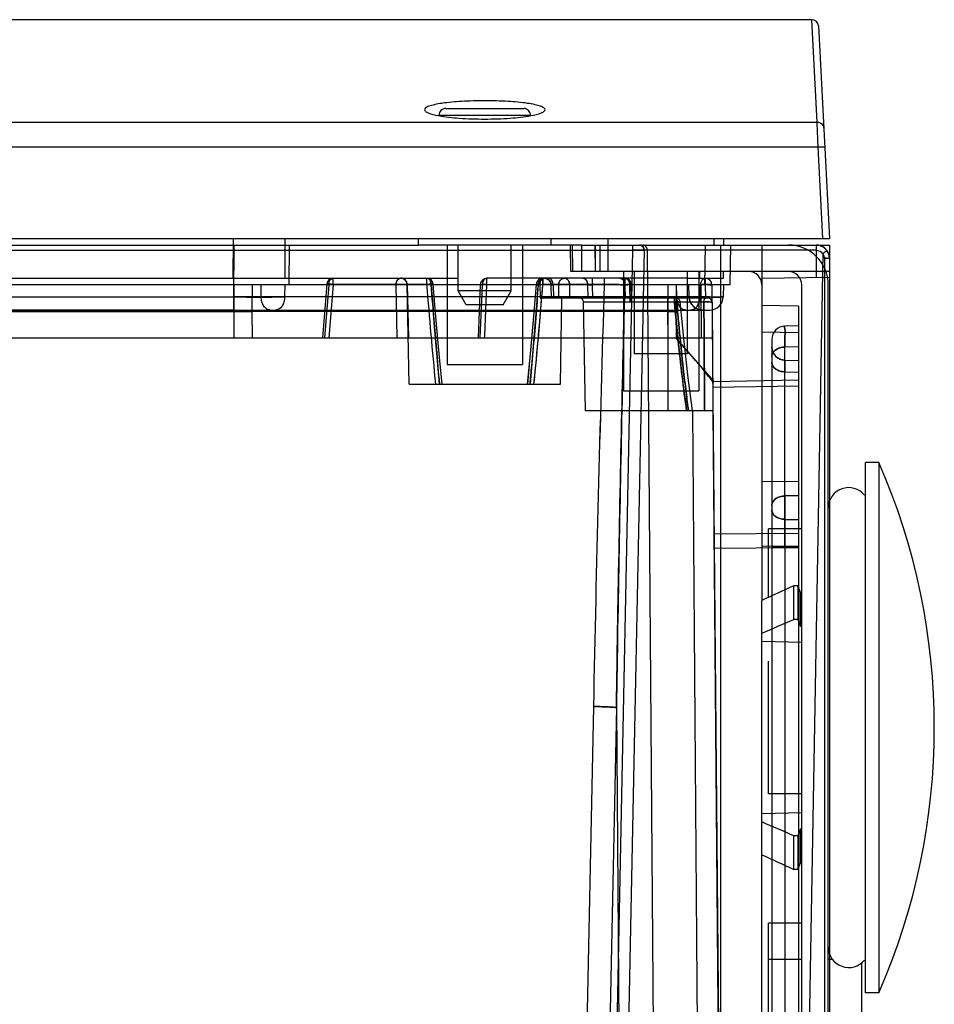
# Model space of a CAD drawing. Header units: millimetres. Extents: x 44 to 341, y 169 to 361.
# Tile 12 of 12: x 267 to 335, y 273 to 348. Entities that reach past the tile are written whole.
import ezdxf

# ---------------------------------------------------------------- set-up
doc = ezdxf.new("R2010")
doc.units = ezdxf.units.MM
doc.header["$LTSCALE"] = 34.457682
doc.layers.get('0').update_dxf_attribs({"linetype": 'CONTINUOUS'})

msp = doc.modelspace()

# ---------------------------------------------------------------- linework, layer by layer
at = {"color": 7, "linetype": 'Continuous'}
for p, q in [((326.23, 347.553), (254.94, 347.553)), ((326.634, 339.83), (326.23, 347.553)), ((326.729, 347.079), (327.569, 331.053)), ((298.119, 340.353), (305.019, 340.353)), ((298.63, 340.853), (304.508, 340.853)), ((57.615, 339.83), (326.634, 339.83)), ((57.664, 337.96), (326.708, 337.96)), ((327.07, 331.053), (326.708, 337.96)), ((52.069, 331.053), (327.569, 331.053)), ((178.491, 330.553), (296.57, 330.553)), ((282.607, 328.053), (282.617, 331.053)), ((282.641, 326.636), (282.668, 330.553)), ((286.516, 328.053), (286.526, 331.053)), ((286.831, 327.553), (286.852, 330.553)), ((296.569, 330.553), (296.565, 331.053)), ((306.568, 330.553), (296.57, 330.553)), ((298.734, 330.553), (298.734, 321.553)), ((299.569, 327.092), (299.569, 330.553)), ((303.569, 327.092), (303.569, 330.553)), ((304.404, 330.553), (304.404, 321.553)), ((308.869, 330.553), (306.568, 330.553)), ((306.569, 330.553), (306.573, 331.053)), ((308.069, 328.553), (308.034, 330.553)), ((308.215, 328.553), (308.181, 330.553)), ((308.869, 330.553), (324.469, 330.553)), ((308.869, 330.553), (308.869, 328.553)), ((309.923, 328.553), (309.908, 330.553)), ((309.923, 328.553), (309.915, 330.553)), ((310.276, 328.553), (310.262, 330.553)), ((310.276, 328.553), (310.269, 330.553)), ((310.869, 328.553), (310.869, 331.053)), ((312.722, 330.553), (312.722, 330.174)), ((318.154, 327.553), (318.206, 330.553)), ((318.869, 330.553), (318.869, 331.053)), ((319.369, 233.053), (319.369, 330.553)), ((319.591, 330.553), (319.595, 331.053)), ((320.069, 327.553), (320.121, 330.553)), ((322.469, 330.553), (322.469, 327.554)), ((324.469, 330.553), (327.569, 330.553)), ((326.569, 330.553), (326.569, 328.125)), ((327.569, 330.553), (327.569, 232.68)), ((73.458, 330.174), (312.722, 330.174)), ((312.722, 330.174), (310.771, 233.527)), ((313.588, 330.157), (311.638, 233.549)), ((326.569, 330.157), (313.588, 330.157)), ((313.829, 330.157), (314.56, 233.549)), ((327.058, 329.914), (325.376, 233.549)), ((327.183, 329.556), (327.183, 233.301)), ((308.869, 328.553), (308.069, 328.553)), ((324.469, 328.553), (308.869, 328.553)), ((312.034, 328.553), (312.034, 319.553)), ((312.869, 322.353), (312.869, 328.553)), ((316.869, 322.353), (316.869, 328.553)), ((317.704, 328.553), (317.704, 319.553)), ((317.778, 328.053), (317.783, 328.553)), ((319.569, 328.053), (319.573, 328.553)), ((322.469, 328.553), (322.469, 303.749)), ((327.569, 328.553), (324.469, 328.553)), ((320.069, 327.553), (53.569, 327.553)), ((174.569, 328.053), (299.569, 328.053)), ((282.653, 326.636), (282.647, 327.553)), ((282.661, 327.553), (282.647, 325.553)), ((284.033, 327.553), (284.019, 325.553)), ((284.711, 326.636), (284.705, 327.553)), ((286.488, 327.553), (286.482, 326.636)), ((289.651, 327.593), (289.323, 323.553)), ((289.806, 327.562), (289.481, 323.553)), ((294.888, 327.562), (289.806, 327.562)), ((290.149, 327.579), (289.823, 323.553)), ((290.149, 327.579), (290.149, 328.053)), ((297.188, 327.579), (290.149, 327.579)), ((294.966, 323.553), (294.888, 327.562)), ((297.533, 327.562), (295.728, 327.562)), ((295.859, 320.053), (295.728, 327.562)), ((295.809, 323.553), (295.731, 327.563)), ((295.731, 327.562), (295.808, 323.553)), ((297.188, 328.053), (297.188, 327.579)), ((301.235, 327.574), (301.061, 323.553)), ((301.218, 323.553), (301.392, 327.562)), ((318.201, 327.562), (301.392, 327.562)), ((301.569, 323.736), (301.722, 327.562)), ((303.569, 328.053), (301.735, 328.053)), ((312.869, 328.053), (303.569, 328.053)), ((305.722, 327.562), (305.737, 326.553)), ((305.95, 327.579), (305.95, 328.053)), ((305.95, 328.053), (305.95, 327.579)), ((310.583, 327.579), (305.95, 327.579)), ((306.37, 328.053), (306.078, 328.053)), ((306.37, 328.053), (306.078, 328.053)), ((306.595, 326.553), (306.578, 327.562)), ((306.724, 327.562), (306.742, 326.553)), ((307.132, 327.562), (307.123, 326.553)), ((307.962, 327.562), (307.954, 326.553)), ((309.326, 327.562), (309.333, 326.553)), ((309.68, 328.053), (309.68, 327.562)), ((309.68, 327.562), (309.687, 326.553)), ((311.744, 328.053), (310.583, 328.053)), ((310.583, 328.053), (310.583, 327.579)), ((312.498, 327.557), (312.13, 327.557)), ((312.132, 327.562), (312.16, 326.553)), ((312.498, 327.557), (312.534, 326.256)), ((312.534, 326.256), (312.498, 327.557)), ((312.661, 326.509), (312.632, 327.567)), ((316.869, 328.053), (312.869, 328.053)), ((315.376, 327.553), (315.341, 325.553)), ((316.004, 327.553), (315.969, 325.553)), ((316.043, 326.636), (316.027, 327.553)), ((316.869, 328.053), (319.569, 328.053)), ((316.985, 326.636), (316.969, 327.553)), ((317.811, 327.553), (317.795, 326.636)), ((317.858, 327.562), (317.893, 323.553)), ((318.201, 328.053), (318.201, 327.562)), ((318.201, 327.562), (318.209, 326.553)), ((318.701, 327.557), (319.569, 228.053)), ((319.569, 327.553), (319.553, 326.636)), ((322.469, 328.053), (327.569, 328.142)), ((325.469, 227.553), (325.469, 327.553)), ((327.469, 230.853), (327.469, 327.553)), ((303.569, 327.092), (299.569, 327.092)), ((300.169, 326.053), (299.569, 327.092)), ((302.969, 326.053), (303.569, 327.092)), ((56.653, 326.636), (282.653, 326.636)), ((282.641, 325.653), (282.641, 326.636)), ((282.653, 326.636), (282.653, 325.653)), ((317.795, 326.636), (284.711, 326.636)), ((318.412, 326.553), (305.737, 326.553)), ((307.279, 320.053), (307.393, 326.553)), ((309.024, 326.258), (318.092, 326.258)), ((309.167, 318.053), (309.024, 326.258)), ((316.049, 326.256), (312.534, 326.256)), ((315.378, 326.258), (315.366, 318.053)), ((318.712, 326.256), (318.671, 326.405)), ((318.715, 326.256), (318.78, 318.053)), ((55.085, 325.653), (318.553, 325.653)), ((57.769, 325.553), (282.647, 325.553)), ((282.653, 325.653), (86.943, 325.653)), ((90.116, 325.653), (282.653, 325.653)), ((282.647, 325.553), (282.661, 323.553)), ((282.647, 325.553), (284.019, 325.553)), ((315.341, 325.553), (284.019, 325.553)), ((284.019, 325.553), (284.033, 323.553)), ((302.969, 326.053), (300.169, 326.053)), ((315.341, 325.553), (315.376, 323.553)), ((315.341, 325.553), (315.969, 325.553)), ((315.969, 325.553), (316.005, 323.508)), ((325.219, 325.953), (322.469, 326.001)), ((325.219, 325.953), (325.219, 235.153)), ((325.219, 323.932), (322.469, 323.98)), ((325.219, 324.453), (324.202, 324.435)), ((55.079, 323.553), (318.736, 323.553)), ((301.562, 323.553), (301.569, 323.737)), ((316.005, 323.512), (318.866, 320.236)), ((323.219, 323.435), (323.219, 238.236)), ((316.869, 322.353), (312.869, 322.353)), ((323.267, 322.565), (323.219, 322.871)), ((325.219, 322.872), (324.202, 322.854)), ((324.202, 309.86), (324.202, 322.854)), ((323.896, 321.924), (323.623, 322.068)), ((324.202, 321.871), (325.219, 321.853)), ((298.734, 321.553), (304.404, 321.553)), ((324.202, 320.992), (325.219, 320.975)), ((317.233, 318.053), (316.906, 320.536)), ((325.219, 320.353), (318.765, 320.24)), ((295.859, 320.053), (307.279, 320.053)), ((312.034, 319.553), (317.704, 319.553)), ((325.219, 319.914), (318.768, 319.801)), ((318.784, 318.053), (309.167, 318.053)), ((317.242, 318.053), (317.914, 228.053)), ((331.295, 314.153), (330.269, 314.153)), ((330.269, 274.153), (330.269, 314.153)), ((331.295, 314.153), (331.295, 274.153)), ((325.219, 312.693), (322.469, 312.713)), ((325.219, 311.633), (324.202, 311.625)), ((323.219, 310.918), (323.219, 307.808)), ((324.202, 309.86), (325.219, 309.853)), ((325.469, 309.153), (322.969, 309.153)), ((322.969, 303.978), (322.969, 309.153)), ((325.219, 308.792), (318.865, 308.746)), ((318.874, 307.686), (325.219, 307.732)), ((325.219, 307.815), (322.469, 307.835)), ((323.219, 307.808), (324.202, 307.808)), ((324.202, 307.739), (323.219, 307.739)), ((325.219, 307.815), (324.202, 307.808)), ((324.202, 307.808), (324.202, 251.299)), ((324.202, 307.739), (325.219, 307.732)), ((325.169, 304.849), (324.869, 304.846)), ((324.869, 302.312), (324.869, 304.846)), ((325.169, 304.849), (325.169, 302.308)), ((325.369, 304.352), (325.169, 304.849)), ((325.469, 304.353), (325.369, 304.352)), ((325.369, 301.805), (325.369, 304.352)), ((322.469, 300.645), (322.469, 303.749)), ((325.169, 302.308), (324.869, 302.312)), ((325.169, 302.308), (325.369, 301.805)), ((325.369, 301.805), (325.469, 301.804)), ((322.469, 287.661), (322.469, 300.645)), ((325.469, 300.564), (322.469, 300.645)), ((322.969, 289.153), (322.969, 299.153)), ((309.765, 295.747), (308.399, 228.053)), ((311.497, 295.66), (310.132, 228.053)), ((311.497, 295.66), (312.008, 228.053)), ((325.469, 289.153), (322.969, 289.153)), ((322.469, 287.661), (325.469, 287.742)), ((322.469, 284.557), (322.469, 287.661)), ((325.169, 285.999), (324.869, 285.994)), ((324.869, 283.46), (324.869, 285.994)), ((325.369, 286.501), (325.169, 285.999)), ((325.169, 285.999), (325.169, 283.457)), ((325.469, 286.502), (325.369, 286.501)), ((325.369, 283.955), (325.369, 286.501)), ((322.469, 233.053), (322.469, 284.557)), ((325.169, 283.457), (325.369, 283.955)), ((325.369, 283.955), (325.469, 283.954)), ((325.169, 283.457), (324.869, 283.46)), ((325.469, 279.403), (322.969, 279.403)), ((322.969, 248.903), (322.969, 279.403)), ((325.469, 276.653), (322.969, 276.653)), ((327.822, 276.653), (327.469, 276.653)), ((329.969, 276.434), (329.969, 248.903)), ((331.295, 274.153), (330.269, 274.153))]:
    msp.add_line(p, q, dxfattribs=at)
for points in [[(327.372, 330.149), (327.151, 330.366), (326.875, 330.505), (326.569, 330.553)], [(327.569, 329.553), (327.518, 329.867), (327.372, 330.149)], [(298.357, 320.053), (298.138, 322.335), (297.914, 324.848), (297.687, 327.593)], [(305.452, 327.593), (305.225, 324.866), (305.001, 322.353), (304.78, 320.053)], [(305.454, 327.594), (305.23, 324.88), (305.006, 322.367), (304.783, 320.053)], [(306.078, 328.053), (306.181, 328.042), (306.311, 327.995), (306.449, 327.888), (306.543, 327.736), (306.578, 327.562)], [(306.078, 328.053), (306.324, 327.988), (306.507, 327.809), (306.578, 327.562)], [(316.306, 326.281), (316.257, 326.419), (316.149, 326.517), (316.007, 326.553)], [(316.305, 326.281), (316.257, 326.419), (316.149, 326.517)], [(316.906, 320.536), (316.599, 323.279), (316.306, 326.281)], [(317.182, 326.057), (317.038, 326.331), (316.985, 326.636)], [(318.671, 326.405), (318.561, 326.513), (318.412, 326.553)], [(317.985, 325.653), (317.679, 325.701), (317.403, 325.84), (317.182, 326.057)], [(298.358, 320.053), (298.137, 322.352), (297.913, 324.865)], [(324.202, 321.871), (323.896, 321.924), (323.623, 322.068), (323.406, 322.289), (323.267, 322.565), (323.219, 322.871)], [(319.569, 228.053), (319.306, 258.053), (319.045, 288.053), (318.784, 318.053)]]:
    msp.add_lwpolyline(points, dxfattribs=at)
for centre, radius, start, end in [((326.23, 347.053), 0.5, 3, 90.01896), ((324.469, 327.553), 3, 0, 90), ((326.569, 329.553), 1, 0, 90.00047), ((321.469, 327.553), 1, 0, 90), ((324.469, 327.553), 1, 0, 90), ((290.149, 327.553), 0.5, 90, 175.36754), ((295.228, 327.553), 0.5, 1, 90), ((295.231, 327.553), 0.5, 1.11121, 90.11468), ((295.231, 327.554), 0.5, 45.47987, 90.11313), ((295.231, 327.553), 0.5, 0.99543, 45.48209), ((297.188, 327.553), 0.5, 4.58257, 90), ((691.726, 358.888), 395.779, 184.53727, 185.63113), ((691.101, 358.848), 395.152, 184.53868, 185.63428), ((301.735, 327.553), 0.5, 89.99829, 177.51805), ((-87.964, 358.849), 395.154, 354.3657, 355.4613), ((305.95, 327.553), 0.5, 90, 175.17137), ((305.95, 327.553), 0.5, 90.065, 175.41844), ((306.078, 327.553), 0.5, 1, 90), ((307.608, 327.553), 0.5, 90.00297, 90.53259), ((3116.413, 239.577), 2807.211, 178.203565, 178.853481), ((3116.098, 239.586), 2806.895, 178.203532, 178.853521), ((312.132, 327.553), 0.5, 1.60551, 90), ((312.038, 327.648), 0.438, 36.45664, 42.71817), ((318.201, 327.553), 0.5, 0.5, 90), ((284.576, 1777.129), 1450.495, 269.923554, 270.07528), ((284.573, 1632.952), 1306.317, 269.915234, 270.083707), ((308.724, 326.253), 0.3, 1, 89.99711), ((317.985, 326.653), 1, 181, 270), ((318.412, 326.253), 0.3, 0.5, 90), ((318.553, 326.653), 1, 270.0003, 359.00018), ((324.219, 323.435), 1, 91.00143, 179.99302), ((324.219, 322.871), 1, 180, 269), ((285.469, 294.153), 50, 336.42182, 23.57818), ((329.019, 310.703), 1.55, 39.75804, 180), ((329.019, 277.603), 1.55, 180, 320.24196)]:
    msp.add_arc(centre, radius, start, end, dxfattribs=at)
for points, knots in [([(301.569, 341.438), (300.985, 341.438), (299.906, 341.409), (298.64, 341.3), (297.821, 341.158), (297.445, 341.062), (297.221, 340.97), (297.096, 340.9), (297.021, 340.817), (297.022, 340.765)], [0, 0, 0, 0, 0.373995, 0.690878, 0.813017, 0.905336, 0.939691, 0.966307, 1, 1, 1, 1]), ([(306.116, 340.765), (306.117, 340.817), (306.042, 340.901), (305.917, 340.97), (305.693, 341.062), (305.317, 341.158), (304.498, 341.3), (303.232, 341.409), (302.153, 341.438), (301.569, 341.438)], [0, 0, 0, 0, 0.033693, 0.060313, 0.09467, 0.186988, 0.309122, 0.625998, 1, 1, 1, 1]), ([(297.022, 340.765), (297.023, 340.719), (297.112, 340.609), (297.468, 340.446), (297.815, 340.366), (298.081, 340.317)], [0, 0, 0, 0, 0.116678, 0.315072, 1, 1, 1, 1]), ([(298.081, 340.317), (298.596, 340.22), (299.759, 340.098), (300.926, 340.059), (301.569, 340.059)], [0, 0, 0, 0, 0.448747, 1, 1, 1, 1]), ([(298.63, 340.853), (298.564, 340.853), (298.431, 340.828), (298.262, 340.718), (298.146, 340.552), (298.119, 340.419), (298.119, 340.353)], [0, 0, 0, 0, 0.250104, 0.500147, 0.750107, 1, 1, 1, 1]), ([(301.569, 340.059), (302.211, 340.059), (303.375, 340.098), (304.536, 340.22), (305.05, 340.315)], [0, 0, 0, 0, 0.550968, 1, 1, 1, 1]), ([(305.019, 340.353), (305.019, 340.419), (304.992, 340.552), (304.876, 340.718), (304.707, 340.828), (304.574, 340.853), (304.508, 340.853)], [0, 0, 0, 0, 0.249898, 0.499853, 0.749891, 1, 1, 1, 1]), ([(305.05, 340.315), (305.318, 340.365), (305.668, 340.445), (306.025, 340.608), (306.115, 340.718), (306.116, 340.765)], [0, 0, 0, 0, 0.685131, 0.883499, 1, 1, 1, 1]), ([(326.634, 339.83), (326.758, 339.83), (327.013, 339.733), (327.127, 339.484), (327.134, 339.362)], [0, 0, 0, 0, 0.502394, 1, 1, 1, 1]), ([(326.708, 337.96), (326.699, 338.18), (326.674, 338.803), (326.652, 339.426), (326.634, 339.83)], [0, 0, 0, 0, 0.35241, 1, 1, 1, 1]), ([(326.708, 337.96), (326.771, 337.963), (326.888, 337.968), (327.028, 337.972), (327.116, 337.97), (327.165, 337.969), (327.188, 337.965), (327.207, 337.964), (327.207, 337.96)], [0, 0, 0, 0, 0.380788, 0.704565, 0.82854, 0.920737, 0.978182, 1, 1, 1, 1]), ([(313.588, 330.157), (313.588, 330.223), (313.558, 330.355), (313.432, 330.511), (313.303, 330.553), (313.242, 330.553)], [0, 0, 0, 0, 0.345702, 0.678451, 1, 1, 1, 1]), ([(313.242, 330.553), (313.3, 330.553), (313.425, 330.514), (313.556, 330.362), (313.588, 330.227), (313.588, 330.157)], [0, 0, 0, 0, 0.305055, 0.63645, 1, 1, 1, 1]), ([(313.829, 330.157), (313.829, 330.225), (313.798, 330.359), (313.67, 330.513), (313.543, 330.553), (313.483, 330.553)], [0, 0, 0, 0, 0.353784, 0.687475, 1, 1, 1, 1]), ([(313.588, 330.157), (313.514, 330.16), (313.338, 330.165), (313.049, 330.171), (312.835, 330.173), (312.722, 330.174)], [0, 0, 0, 0, 0.257964, 0.607182, 1, 1, 1, 1]), ([(312.722, 330.174), (312.835, 330.173), (313.049, 330.171), (313.338, 330.165), (313.514, 330.16), (313.588, 330.157)], [0, 0, 0, 0, 0.392831, 0.742047, 1, 1, 1, 1]), ([(326.569, 330.157), (326.635, 330.155), (326.767, 330.136), (326.932, 330.042), (327.022, 329.959), (327.058, 329.914)], [0, 0, 0, 0, 0.353898, 0.692873, 1, 1, 1, 1]), ([(327.058, 329.914), (327.111, 329.953), (327.219, 330.018), (327.275, 330.103), (327.383, 330.135), (327.372, 330.149)], [0, 0, 0, 0, 0.50218, 0.866264, 1, 1, 1, 1]), ([(327.058, 329.914), (327.111, 329.953), (327.219, 330.018), (327.275, 330.103), (327.383, 330.135), (327.372, 330.149)], [0, 0, 0, 0, 0.502157, 0.866252, 1, 1, 1, 1]), ([(327.183, 329.556), (327.183, 329.602), (327.173, 329.691), (327.131, 329.814), (327.084, 329.884), (327.058, 329.914)], [0, 0, 0, 0, 0.352464, 0.692143, 1, 1, 1, 1]), ([(327.569, 329.553), (327.569, 329.569), (327.468, 329.535), (327.374, 329.568), (327.249, 329.556), (327.183, 329.556)], [0, 0, 0, 0, 0.127047, 0.48488, 1, 1, 1, 1]), ([(327.183, 329.556), (327.207, 329.556), (327.254, 329.556), (327.325, 329.556), (327.383, 329.556), (327.426, 329.556), (327.456, 329.555), (327.482, 329.555), (327.505, 329.555), (327.525, 329.555), (327.539, 329.554), (327.548, 329.554), (327.554, 329.554), (327.558, 329.554), (327.562, 329.554), (327.565, 329.554), (327.567, 329.553), (327.568, 329.553), (327.569, 329.553), (327.569, 329.553)], [0, 0, 0, 0, 0.184357, 0.371161, 0.549919, 0.632653, 0.708964, 0.77751, 0.837573, 0.888584, 0.92998, 0.946918, 0.961379, 0.973431, 0.983142, 0.99058, 0.995816, 0.998922, 1, 1, 1, 1]), ([(289.652, 327.595), (289.649, 327.593), (289.686, 327.574), (289.719, 327.579), (289.775, 327.566), (289.806, 327.562)], [0, 0, 0, 0, 0.080732, 0.420184, 1, 1, 1, 1]), ([(290.149, 327.579), (290.113, 327.582), (290.045, 327.587), (289.952, 327.593), (289.873, 327.597), (289.809, 327.6), (289.759, 327.601), (289.721, 327.601), (289.693, 327.601), (289.674, 327.6), (289.661, 327.598), (289.654, 327.597), (289.65, 327.594), (289.653, 327.59), (289.659, 327.588), (289.67, 327.584), (289.688, 327.58), (289.717, 327.575), (289.757, 327.568), (289.788, 327.564), (289.806, 327.562)], [0, 0, 0, 0, 0.165176, 0.307604, 0.426288, 0.522214, 0.597175, 0.654305, 0.696172, 0.724159, 0.74297, 0.753547, 0.757664, 0.76134, 0.770545, 0.786947, 0.814906, 0.857687, 0.918723, 1, 1, 1, 1]), ([(290.149, 327.579), (290.07, 327.586), (289.93, 327.599), (289.769, 327.594), (289.676, 327.608), (289.652, 327.595)], [0, 0, 0, 0, 0.477323, 0.839274, 1, 1, 1, 1]), ([(289.806, 327.562), (289.81, 327.621), (289.829, 327.737), (289.885, 327.901), (290.001, 328.017), (290.101, 328.053), (290.149, 328.053)], [0, 0, 0, 0, 0.273109, 0.537669, 0.780172, 1, 1, 1, 1]), ([(294.888, 327.562), (294.886, 327.619), (294.898, 327.739), (294.974, 327.893), (295.078, 328.02), (295.182, 328.053), (295.231, 328.053)], [0, 0, 0, 0, 0.26353, 0.53966, 0.775329, 1, 1, 1, 1]), ([(294.888, 327.562), (294.889, 327.605), (294.897, 327.689), (294.931, 327.807), (294.969, 327.878), (294.991, 327.91)], [0, 0, 0, 0, 0.348991, 0.685636, 1, 1, 1, 1]), ([(294.888, 327.562), (294.957, 327.566), (295.11, 327.572), (295.321, 327.574), (295.544, 327.581), (295.621, 327.564), (295.74, 327.574), (295.731, 327.562)], [0, 0, 0, 0, 0.246365, 0.536518, 0.782854, 0.945033, 1, 1, 1, 1]), ([(294.888, 327.562), (294.956, 327.566), (295.103, 327.572), (295.31, 327.574), (295.535, 327.582), (295.615, 327.564), (295.74, 327.575), (295.731, 327.562)], [0, 0, 0, 0, 0.240522, 0.517186, 0.769668, 0.942972, 1, 1, 1, 1]), ([(294.991, 327.91), (295.011, 327.939), (295.057, 327.991), (295.141, 328.042), (295.203, 328.053), (295.231, 328.053)], [0, 0, 0, 0, 0.369691, 0.705243, 1, 1, 1, 1]), ([(295.731, 327.562), (295.73, 327.62), (295.705, 327.743), (295.603, 327.906), (295.436, 328.024), (295.3, 328.053), (295.231, 328.053)], [0, 0, 0, 0, 0.226687, 0.477171, 0.73054, 1, 1, 1, 1]), ([(297.533, 327.562), (297.53, 327.619), (297.511, 327.734), (297.456, 327.899), (297.339, 328.016), (297.237, 328.053), (297.188, 328.053)], [0, 0, 0, 0, 0.263638, 0.531208, 0.778158, 1, 1, 1, 1]), ([(297.533, 327.562), (297.551, 327.564), (297.577, 327.568), (297.609, 327.573), (297.629, 327.576), (297.647, 327.579), (297.662, 327.583), (297.672, 327.585), (297.678, 327.587), (297.681, 327.589), (297.684, 327.59), (297.685, 327.591), (297.686, 327.592), (297.687, 327.593), (297.686, 327.594), (297.683, 327.596), (297.679, 327.597), (297.671, 327.598), (297.662, 327.599), (297.651, 327.6), (297.638, 327.6), (297.623, 327.601), (297.605, 327.601), (297.585, 327.601), (297.553, 327.6), (297.506, 327.599), (297.414, 327.595), (297.307, 327.588), (297.222, 327.582), (297.188, 327.579)], [0, 0, 0, 0, 0.082117, 0.117456, 0.148479, 0.17654, 0.199267, 0.216706, 0.223465, 0.228937, 0.233158, 0.236223, 0.238317, 0.239883, 0.241687, 0.244231, 0.252009, 0.263356, 0.277832, 0.294998, 0.314849, 0.337567, 0.363781, 0.394091, 0.42865, 0.510481, 0.608664, 0.846082, 1, 1, 1, 1]), ([(297.394, 327.957), (297.426, 327.924), (297.481, 327.842), (297.515, 327.703), (297.529, 327.608), (297.533, 327.562)], [0, 0, 0, 0, 0.326069, 0.674067, 1, 1, 1, 1]), ([(297.533, 327.562), (297.542, 327.442), (297.664, 325.82), (297.863, 323.316), (298.074, 320.935), (298.155, 320.053)], [0, 0, 0, 0, 0.048002, 0.64752, 1, 1, 1, 1]), ([(298.154, 320.053), (298.012, 321.595), (297.799, 324.098), (297.605, 326.601), (297.534, 327.562)], [0, 0, 0, 0, 0.616549, 1, 1, 1, 1]), ([(301.39, 327.562), (301.346, 327.564), (301.3, 327.554), (301.211, 327.59), (301.321, 327.575), (301.357, 327.575)], [0, 0, 0, 0, 0.519324, 0.56742, 1, 1, 1, 1]), ([(301.391, 327.562), (301.349, 327.564), (301.308, 327.562), (301.209, 327.58), (301.394, 327.572), (301.494, 327.572), (301.647, 327.565), (301.722, 327.562)], [0, 0, 0, 0, 0.200195, 0.240016, 0.371368, 0.644565, 1, 1, 1, 1]), ([(301.722, 327.562), (301.676, 327.564), (301.59, 327.567), (301.468, 327.572), (301.392, 327.574), (301.357, 327.575)], [0, 0, 0, 0, 0.373271, 0.71529, 1, 1, 1, 1]), ([(301.735, 328.053), (301.673, 328.053), (301.537, 327.992), (301.421, 327.799), (301.393, 327.643), (301.392, 327.562)], [0, 0, 0, 0, 0.284823, 0.626724, 1, 1, 1, 1]), ([(301.494, 327.91), (301.472, 327.877), (301.434, 327.804), (301.4, 327.686), (301.392, 327.603), (301.392, 327.562)], [0, 0, 0, 0, 0.32271, 0.66751, 1, 1, 1, 1]), ([(301.735, 328.053), (301.705, 328.053), (301.643, 328.041), (301.559, 327.989), (301.514, 327.938), (301.494, 327.91)], [0, 0, 0, 0, 0.308757, 0.637951, 1, 1, 1, 1]), ([(301.722, 327.562), (301.726, 327.618), (301.73, 327.726), (301.726, 327.888), (301.711, 327.967), (301.75, 328.053), (301.735, 328.053)], [0, 0, 0, 0, 0.343325, 0.676258, 0.91001, 1, 1, 1, 1]), ([(301.722, 327.562), (301.727, 327.608), (301.733, 327.705), (301.721, 327.838), (301.719, 327.927), (301.726, 327.965)], [0, 0, 0, 0, 0.348057, 0.714831, 1, 1, 1, 1]), ([(301.726, 327.965), (301.728, 327.981), (301.733, 328.01), (301.733, 328.032), (301.738, 328.053), (301.735, 328.053)], [0, 0, 0, 0, 0.554703, 0.888125, 1, 1, 1, 1]), ([(304.983, 320.053), (305.026, 320.517), (305.215, 322.611), (305.419, 325.115), (305.574, 327.155), (305.605, 327.562)], [0, 0, 0, 0, 0.185357, 0.837435, 1, 1, 1, 1]), ([(305.605, 327.562), (305.543, 326.718), (305.415, 325.04), (305.208, 322.537), (305.061, 320.878), (304.985, 320.053)], [0, 0, 0, 0, 0.336908, 0.670234, 1, 1, 1, 1]), ([(305.281, 320.053), (305.365, 320.893), (305.528, 322.568), (305.75, 325.077), (305.886, 326.746), (305.952, 327.579)], [0, 0, 0, 0, 0.33505, 0.668356, 1, 1, 1, 1]), ([(305.605, 327.562), (305.588, 327.562), (305.558, 327.561), (305.52, 327.579), (305.49, 327.561), (305.469, 327.581), (305.465, 327.595), (305.456, 327.615), (305.453, 327.601), (305.451, 327.586), (305.455, 327.597), (305.461, 327.602), (305.473, 327.601), (305.488, 327.597), (305.511, 327.596), (305.541, 327.6), (305.58, 327.6), (305.63, 327.597), (305.692, 327.596), (305.767, 327.592), (305.854, 327.587), (305.917, 327.582), (305.95, 327.579)], [0, 0, 0, 0, 0.074624, 0.1292, 0.168862, 0.200114, 0.232549, 0.247684, 0.263853, 0.278175, 0.287591, 0.298815, 0.313347, 0.335252, 0.366443, 0.409271, 0.46494, 0.535647, 0.623625, 0.730418, 0.856729, 1, 1, 1, 1]), ([(305.605, 327.562), (305.587, 327.564), (305.561, 327.568), (305.529, 327.573), (305.509, 327.576), (305.491, 327.579), (305.476, 327.583), (305.466, 327.585), (305.46, 327.587), (305.457, 327.589), (305.454, 327.59), (305.453, 327.591), (305.452, 327.592), (305.452, 327.593), (305.452, 327.594), (305.455, 327.596), (305.459, 327.597), (305.467, 327.598), (305.476, 327.599), (305.487, 327.6), (305.5, 327.6), (305.516, 327.601), (305.533, 327.601), (305.553, 327.601), (305.585, 327.6), (305.632, 327.599), (305.724, 327.595), (305.831, 327.588), (305.916, 327.582), (305.95, 327.579)], [0, 0, 0, 0, 0.082122, 0.117464, 0.148488, 0.176546, 0.199272, 0.216709, 0.223468, 0.228939, 0.233159, 0.236224, 0.238318, 0.239883, 0.241687, 0.244232, 0.25201, 0.263358, 0.277834, 0.295, 0.314851, 0.33757, 0.363784, 0.394096, 0.428656, 0.51049, 0.608676, 0.8461, 1, 1, 1, 1]), ([(305.605, 327.562), (305.609, 327.622), (305.627, 327.738), (305.685, 327.902), (305.801, 328.017), (305.902, 328.053), (305.95, 328.053)], [0, 0, 0, 0, 0.275146, 0.537991, 0.778828, 1, 1, 1, 1]), ([(305.605, 327.562), (305.608, 327.619), (305.627, 327.734), (305.682, 327.899), (305.799, 328.016), (305.901, 328.053), (305.95, 328.053)], [0, 0, 0, 0, 0.26352, 0.531131, 0.778128, 1, 1, 1, 1]), ([(305.722, 327.562), (305.719, 327.608), (305.726, 327.71), (305.785, 327.847), (305.844, 327.929), (305.877, 327.964)], [0, 0, 0, 0, 0.317477, 0.678052, 1, 1, 1, 1]), ([(305.722, 327.562), (305.79, 327.566), (305.94, 327.573), (306.155, 327.573), (306.371, 327.585), (306.474, 327.558), (306.577, 327.58), (306.578, 327.562)], [0, 0, 0, 0, 0.237545, 0.523226, 0.771243, 0.937677, 1, 1, 1, 1]), ([(305.829, 327.91), (305.805, 327.878), (305.766, 327.804), (305.731, 327.686), (305.723, 327.603), (305.723, 327.562)], [0, 0, 0, 0, 0.324251, 0.668853, 1, 1, 1, 1]), ([(306.078, 328.053), (306.047, 328.053), (305.983, 328.041), (305.896, 327.99), (305.849, 327.939), (305.829, 327.91)], [0, 0, 0, 0, 0.311597, 0.641185, 1, 1, 1, 1]), ([(305.877, 327.964), (305.895, 327.983), (305.934, 328.016), (306.004, 328.047), (306.053, 328.053), (306.078, 328.053)], [0, 0, 0, 0, 0.346745, 0.672544, 1, 1, 1, 1]), ([(306.724, 327.562), (306.724, 327.594), (306.718, 327.659), (306.7, 327.739), (306.679, 327.799), (306.661, 327.839), (306.644, 327.871), (306.63, 327.894), (306.618, 327.91), (306.607, 327.925), (306.591, 327.945), (306.568, 327.968), (306.539, 327.994), (306.497, 328.022), (306.441, 328.047), (306.393, 328.053), (306.371, 328.053)], [0, 0, 0, 0, 0.14442, 0.294361, 0.364894, 0.431831, 0.494912, 0.524972, 0.554036, 0.582852, 0.611774, 0.669756, 0.727696, 0.785358, 0.899195, 1, 1, 1, 1]), ([(306.724, 327.562), (306.724, 327.594), (306.718, 327.659), (306.7, 327.739), (306.679, 327.799), (306.661, 327.839), (306.644, 327.871), (306.63, 327.894), (306.618, 327.91), (306.607, 327.925), (306.591, 327.945), (306.568, 327.968), (306.539, 327.994), (306.497, 328.022), (306.441, 328.047), (306.393, 328.053), (306.371, 328.053)], [0, 0, 0, 0, 0.144421, 0.294363, 0.364897, 0.431833, 0.494915, 0.524975, 0.55404, 0.582855, 0.611777, 0.66976, 0.7277, 0.785362, 0.8992, 1, 1, 1, 1]), ([(306.578, 327.562), (306.578, 327.562), (306.578, 327.562), (306.579, 327.562), (306.58, 327.562), (306.583, 327.562), (306.588, 327.562), (306.596, 327.562), (306.605, 327.563), (306.622, 327.563), (306.647, 327.562), (306.675, 327.562), (306.701, 327.562), (306.716, 327.562), (306.724, 327.562)], [0, 0, 0, 0, 0.002134, 0.008127, 0.01807, 0.031973, 0.069006, 0.11995, 0.184566, 0.262614, 0.455377, 0.696222, 0.842225, 1, 1, 1, 1]), ([(306.724, 327.562), (306.716, 327.562), (306.701, 327.562), (306.674, 327.562), (306.65, 327.562), (306.629, 327.563), (306.616, 327.563), (306.605, 327.563), (306.595, 327.562), (306.588, 327.562), (306.583, 327.562), (306.58, 327.562), (306.579, 327.562), (306.578, 327.562), (306.578, 327.562), (306.578, 327.562)], [0, 0, 0, 0, 0.15919, 0.306375, 0.549143, 0.652302, 0.742699, 0.819153, 0.882443, 0.932341, 0.96862, 0.982266, 0.992023, 0.997904, 1, 1, 1, 1]), ([(307.608, 328.053), (307.528, 328.053), (307.363, 328.007), (307.181, 327.822), (307.134, 327.65), (307.132, 327.562)], [0, 0, 0, 0, 0.32349, 0.646927, 1, 1, 1, 1]), ([(307.132, 327.562), (307.133, 327.605), (307.145, 327.691), (307.194, 327.81), (307.245, 327.879), (307.274, 327.91)], [0, 0, 0, 0, 0.335805, 0.669635, 1, 1, 1, 1]), ([(307.962, 327.562), (307.893, 327.565), (307.742, 327.568), (307.514, 327.571), (307.307, 327.569), (307.181, 327.566), (307.132, 327.562)], [0, 0, 0, 0, 0.250399, 0.544206, 0.823236, 1, 1, 1, 1]), ([(307.274, 327.91), (307.304, 327.94), (307.372, 327.994), (307.487, 328.042), (307.569, 328.053), (307.608, 328.053)], [0, 0, 0, 0, 0.343926, 0.684064, 1, 1, 1, 1]), ([(307.856, 327.91), (307.835, 327.939), (307.787, 327.991), (307.7, 328.042), (307.638, 328.053), (307.608, 328.053)], [0, 0, 0, 0, 0.367438, 0.703386, 1, 1, 1, 1]), ([(307.608, 328.053), (307.67, 328.053), (307.804, 327.997), (307.93, 327.808), (307.961, 327.649), (307.962, 327.562)], [0, 0, 0, 0, 0.280406, 0.605265, 1, 1, 1, 1]), ([(307.962, 327.562), (307.961, 327.605), (307.953, 327.689), (307.917, 327.807), (307.879, 327.878), (307.856, 327.91)], [0, 0, 0, 0, 0.348286, 0.684674, 1, 1, 1, 1]), ([(309.326, 327.562), (309.326, 327.594), (309.321, 327.659), (309.303, 327.739), (309.281, 327.799), (309.263, 327.839), (309.246, 327.871), (309.232, 327.894), (309.221, 327.91), (309.209, 327.925), (309.193, 327.945), (309.171, 327.968), (309.141, 327.994), (309.099, 328.022), (309.043, 328.047), (308.995, 328.053), (308.973, 328.053)], [0, 0, 0, 0, 0.144421, 0.294363, 0.364897, 0.431833, 0.494915, 0.524975, 0.554039, 0.582855, 0.611777, 0.66976, 0.7277, 0.785362, 0.8992, 1, 1, 1, 1]), ([(308.973, 328.053), (308.995, 328.053), (309.044, 328.046), (309.1, 328.022), (309.142, 327.993), (309.171, 327.968), (309.197, 327.94), (309.221, 327.91), (309.243, 327.877), (309.262, 327.841), (309.28, 327.801), (309.301, 327.743), (309.32, 327.663), (309.326, 327.596), (309.326, 327.562)], [0, 0, 0, 0, 0.102931, 0.216088, 0.273399, 0.33098, 0.3886, 0.445962, 0.503821, 0.565489, 0.630863, 0.699708, 0.846054, 1, 1, 1, 1]), ([(309.326, 327.562), (309.326, 327.594), (309.321, 327.659), (309.303, 327.739), (309.281, 327.799), (309.263, 327.839), (309.246, 327.871), (309.232, 327.894), (309.221, 327.91), (309.209, 327.925), (309.193, 327.945), (309.171, 327.968), (309.141, 327.994), (309.099, 328.022), (309.043, 328.047), (308.995, 328.053), (308.973, 328.053)], [0, 0, 0, 0, 0.14442, 0.294361, 0.364894, 0.431831, 0.494912, 0.524972, 0.554036, 0.582852, 0.611774, 0.669756, 0.727696, 0.785358, 0.899195, 1, 1, 1, 1]), ([(309.326, 327.562), (309.343, 327.562), (309.398, 327.562), (309.493, 327.563), (309.594, 327.562), (309.657, 327.562), (309.68, 327.562)], [0, 0, 0, 0, 0.14553, 0.46144, 0.809105, 1, 1, 1, 1]), ([(309.326, 327.562), (309.347, 327.562), (309.405, 327.562), (309.504, 327.563), (309.601, 327.562), (309.661, 327.562), (309.68, 327.562)], [0, 0, 0, 0, 0.176855, 0.493176, 0.842217, 1, 1, 1, 1]), ([(310.583, 327.579), (310.777, 327.578), (311.147, 327.574), (311.663, 327.567), (311.985, 327.561), (312.13, 327.557)], [0, 0, 0, 0, 0.375268, 0.718446, 1, 1, 1, 1]), ([(312.13, 327.557), (311.985, 327.561), (311.663, 327.567), (311.147, 327.574), (310.777, 327.578), (310.583, 327.579)], [0, 0, 0, 0, 0.281564, 0.624737, 1, 1, 1, 1]), ([(311.497, 295.66), (311.537, 298.318), (311.71, 308.952), (311.931, 319.584), (312.13, 327.557)], [0, 0, 0, 0, 0.250007, 1, 1, 1, 1]), ([(312.13, 327.557), (312.064, 324.9), (311.813, 314.268), (311.618, 303.635), (311.497, 295.66)], [0, 0, 0, 0, 0.249993, 1, 1, 1, 1]), ([(312.13, 327.557), (312.13, 327.645), (312.096, 327.81), (311.953, 328.002), (311.807, 328.053), (311.741, 328.053)], [0, 0, 0, 0, 0.37882, 0.710413, 1, 1, 1, 1]), ([(311.744, 328.053), (311.813, 328.053), (311.96, 327.997), (312.098, 327.802), (312.13, 327.641), (312.13, 327.557)], [0, 0, 0, 0, 0.300468, 0.636289, 1, 1, 1, 1]), ([(312.132, 327.562), (312.128, 327.62), (312.125, 327.73), (312.132, 327.892), (312.144, 327.97), (312.118, 328.053), (312.132, 328.053)], [0, 0, 0, 0, 0.357431, 0.68747, 0.912899, 1, 1, 1, 1]), ([(312.133, 327.971), (312.135, 327.934), (312.136, 327.846), (312.122, 327.71), (312.127, 327.611), (312.132, 327.562)], [0, 0, 0, 0, 0.276689, 0.639726, 1, 1, 1, 1]), ([(312.132, 328.053), (312.129, 328.053), (312.129, 328.034), (312.129, 328.013), (312.131, 327.986), (312.133, 327.971)], [0, 0, 0, 0, 0.116554, 0.447032, 1, 1, 1, 1]), ([(312.132, 328.053), (312.163, 328.053), (312.229, 328.041), (312.319, 327.99), (312.368, 327.938), (312.39, 327.908)], [0, 0, 0, 0, 0.306265, 0.639419, 1, 1, 1, 1]), ([(312.132, 328.053), (312.158, 328.053), (312.214, 328.045), (312.293, 328.007), (312.339, 327.968), (312.359, 327.945)], [0, 0, 0, 0, 0.309326, 0.643579, 1, 1, 1, 1]), ([(312.132, 327.562), (312.156, 327.562), (312.201, 327.56), (312.267, 327.571), (312.324, 327.542), (312.373, 327.568), (312.407, 327.593), (312.454, 327.602), (312.472, 327.569), (312.472, 327.553)], [0, 0, 0, 0, 0.191953, 0.365354, 0.523028, 0.661198, 0.778044, 0.873804, 1, 1, 1, 1]), ([(312.472, 327.553), (312.458, 327.553), (312.434, 327.573), (312.386, 327.567), (312.334, 327.567), (312.273, 327.565), (312.205, 327.564), (312.157, 327.562), (312.132, 327.562)], [0, 0, 0, 0, 0.116778, 0.246749, 0.40045, 0.578114, 0.778885, 1, 1, 1, 1]), ([(312.39, 327.908), (312.413, 327.877), (312.453, 327.805), (312.49, 327.686), (312.498, 327.601), (312.498, 327.557)], [0, 0, 0, 0, 0.316857, 0.653007, 1, 1, 1, 1]), ([(312.39, 327.908), (312.413, 327.877), (312.453, 327.805), (312.49, 327.686), (312.498, 327.601), (312.498, 327.557)], [0, 0, 0, 0, 0.316857, 0.653007, 1, 1, 1, 1]), ([(312.498, 327.557), (312.522, 327.559), (312.564, 327.557), (312.597, 327.569), (312.63, 327.56), (312.629, 327.573), (312.609, 327.566), (312.589, 327.568), (312.554, 327.562), (312.517, 327.593), (312.483, 327.568), (312.472, 327.553)], [0, 0, 0, 0, 0.234694, 0.37536, 0.437459, 0.442532, 0.490719, 0.572767, 0.678459, 0.813848, 1, 1, 1, 1]), ([(312.472, 327.553), (312.501, 327.553), (312.55, 327.577), (312.594, 327.569), (312.646, 327.567), (312.556, 327.56), (312.532, 327.559), (312.498, 327.557)], [0, 0, 0, 0, 0.2988, 0.479357, 0.548126, 0.660459, 1, 1, 1, 1]), ([(317.858, 327.562), (317.858, 327.603), (317.866, 327.686), (317.9, 327.804), (317.938, 327.877), (317.96, 327.91)], [0, 0, 0, 0, 0.333925, 0.678661, 1, 1, 1, 1]), ([(318.701, 327.557), (318.701, 327.575), (318.593, 327.549), (318.49, 327.579), (318.277, 327.567), (318.069, 327.569), (317.924, 327.564), (317.858, 327.562)], [0, 0, 0, 0, 0.063592, 0.239361, 0.490311, 0.763174, 1, 1, 1, 1]), ([(318.559, 327.567), (318.516, 327.569), (318.417, 327.57), (318.25, 327.57), (318.06, 327.568), (317.925, 327.564), (317.858, 327.562)], [0, 0, 0, 0, 0.185006, 0.422894, 0.713429, 1, 1, 1, 1]), ([(317.96, 327.91), (317.98, 327.938), (318.025, 327.989), (318.109, 328.041), (318.171, 328.053), (318.201, 328.053)], [0, 0, 0, 0, 0.36256, 0.69171, 1, 1, 1, 1]), ([(318.201, 327.562), (318.284, 327.563), (318.444, 327.577), (318.566, 327.537), (318.7, 327.58), (318.701, 327.557)], [0, 0, 0, 0, 0.499757, 0.865767, 1, 1, 1, 1]), ([(318.701, 327.557), (318.701, 327.559), (318.691, 327.56), (318.68, 327.562), (318.659, 327.563), (318.636, 327.565), (318.611, 327.566), (318.585, 327.567), (318.568, 327.567), (318.559, 327.567)], [0, 0, 0, 0, 0.041166, 0.142907, 0.289475, 0.459647, 0.63218, 0.825747, 1, 1, 1, 1]), ([(284.711, 326.636), (284.394, 326.635), (283.708, 326.634), (283.022, 326.635), (282.653, 326.636)], [0, 0, 0, 0, 0.462024, 1, 1, 1, 1]), ([(282.653, 326.636), (283.022, 326.635), (283.708, 326.634), (284.394, 326.635), (284.711, 326.636)], [0, 0, 0, 0, 0.53799, 1, 1, 1, 1]), ([(285.397, 325.653), (285.355, 325.653), (285.268, 325.665), (285.163, 325.709), (285.083, 325.762), (285.001, 325.831), (284.909, 325.94), (284.821, 326.097), (284.758, 326.271), (284.721, 326.453), (284.712, 326.575), (284.711, 326.636)], [0, 0, 0, 0, 0.094849, 0.198695, 0.25497, 0.314283, 0.441495, 0.578403, 0.720682, 0.862814, 1, 1, 1, 1]), ([(286.482, 326.636), (286.48, 326.51), (286.447, 326.269), (286.307, 325.95), (286.087, 325.717), (285.889, 325.653), (285.796, 325.653)], [0, 0, 0, 0, 0.287064, 0.549998, 0.787364, 1, 1, 1, 1]), ([(312.534, 326.256), (312.571, 326.301), (312.618, 326.382), (312.682, 326.486), (312.643, 326.553), (312.625, 326.553)], [0, 0, 0, 0, 0.508217, 0.83637, 1, 1, 1, 1]), ([(315.405, 326.553), (315.391, 326.553), (315.394, 326.477), (315.377, 326.401), (315.379, 326.308), (315.378, 326.258)], [0, 0, 0, 0, 0.139246, 0.502796, 1, 1, 1, 1]), ([(315.872, 326.258), (315.872, 326.308), (315.871, 326.401), (315.888, 326.477), (315.885, 326.553), (315.898, 326.553)], [0, 0, 0, 0, 0.497204, 0.860754, 1, 1, 1, 1]), ([(315.872, 326.258), (315.872, 326.276), (315.873, 326.313), (315.874, 326.367), (315.876, 326.418), (315.88, 326.464), (315.883, 326.498), (315.886, 326.519), (315.889, 326.532), (315.891, 326.541), (315.893, 326.547), (315.895, 326.552), (315.898, 326.553), (315.898, 326.553)], [0, 0, 0, 0, 0.181345, 0.365742, 0.542739, 0.700637, 0.828736, 0.879788, 0.921476, 0.953511, 0.976433, 0.991232, 1, 1, 1, 1]), ([(316.049, 326.256), (316.11, 326.261), (316.161, 326.264), (316.341, 326.282), (316.193, 326.28), (316.082, 326.271), (315.944, 326.264), (315.872, 326.258)], [0, 0, 0, 0, 0.264881, 0.373081, 0.453164, 0.686859, 1, 1, 1, 1]), ([(315.872, 326.258), (315.948, 326.264), (316.088, 326.271), (316.201, 326.282), (316.339, 326.281), (316.157, 326.264), (316.108, 326.261), (316.049, 326.256)], [0, 0, 0, 0, 0.328142, 0.560925, 0.62778, 0.742298, 1, 1, 1, 1]), ([(316.795, 318.053), (316.673, 318.92), (316.442, 320.688), (316.143, 323.425), (315.96, 325.293), (315.872, 326.258)], [0, 0, 0, 0, 0.318204, 0.647704, 1, 1, 1, 1]), ([(315.872, 326.258), (315.967, 325.225), (316.156, 323.283), (316.46, 320.547), (316.681, 318.846), (316.795, 318.053)], [0, 0, 0, 0, 0.376947, 0.708968, 1, 1, 1, 1]), ([(316.049, 326.256), (316.049, 326.274), (316.048, 326.311), (316.042, 326.365), (316.032, 326.417), (316.019, 326.464), (316.003, 326.503), (315.984, 326.531), (315.964, 326.549), (315.949, 326.553), (315.943, 326.553)], [0, 0, 0, 0, 0.162577, 0.329044, 0.490974, 0.638871, 0.764568, 0.864795, 0.940414, 1, 1, 1, 1]), ([(316.049, 326.256), (316.049, 326.306), (316.039, 326.395), (316.013, 326.499), (315.965, 326.553), (315.943, 326.553)], [0, 0, 0, 0, 0.451549, 0.800133, 1, 1, 1, 1]), ([(316.043, 326.636), (316.044, 326.575), (316.053, 326.453), (316.09, 326.271), (316.154, 326.097), (316.241, 325.94), (316.334, 325.831), (316.415, 325.762), (316.496, 325.709), (316.6, 325.665), (316.688, 325.653), (316.729, 325.653)], [0, 0, 0, 0, 0.137186, 0.279318, 0.421597, 0.558504, 0.685717, 0.74503, 0.801305, 0.905151, 1, 1, 1, 1]), ([(316.729, 325.653), (316.688, 325.653), (316.6, 325.665), (316.496, 325.709), (316.415, 325.762), (316.334, 325.831), (316.241, 325.94), (316.154, 326.097), (316.09, 326.271), (316.053, 326.453), (316.044, 326.575), (316.043, 326.636)], [0, 0, 0, 0, 0.094849, 0.198695, 0.25497, 0.314283, 0.441496, 0.578403, 0.720682, 0.862814, 1, 1, 1, 1]), ([(316.985, 326.636), (316.985, 326.636), (316.985, 326.636), (316.984, 326.635), (316.983, 326.635), (316.981, 326.635), (316.979, 326.635), (316.975, 326.635), (316.969, 326.635), (316.96, 326.635), (316.949, 326.635), (316.937, 326.635), (316.922, 326.634), (316.906, 326.634), (316.88, 326.634), (316.844, 326.634), (316.794, 326.634), (316.737, 326.634), (316.673, 326.634), (316.602, 326.634), (316.524, 326.634), (316.408, 326.635), (316.247, 326.635), (316.114, 326.635), (316.043, 326.636)], [0, 0, 0, 0, 0.000278, 0.001066, 0.002372, 0.004196, 0.006538, 0.009396, 0.016656, 0.025967, 0.037318, 0.050698, 0.066096, 0.083503, 0.102907, 0.147663, 0.200279, 0.26067, 0.328724, 0.404224, 0.486927, 0.57659, 0.77583, 1, 1, 1, 1]), ([(316.043, 326.636), (316.114, 326.635), (316.247, 326.635), (316.408, 326.635), (316.524, 326.634), (316.602, 326.634), (316.673, 326.634), (316.737, 326.634), (316.794, 326.634), (316.844, 326.634), (316.88, 326.634), (316.906, 326.634), (316.922, 326.634), (316.937, 326.635), (316.949, 326.635), (316.96, 326.635), (316.969, 326.635), (316.975, 326.635), (316.979, 326.635), (316.981, 326.635), (316.983, 326.635), (316.984, 326.635), (316.985, 326.636), (316.985, 326.636), (316.985, 326.636)], [0, 0, 0, 0, 0.22418, 0.423424, 0.513089, 0.595792, 0.671291, 0.739343, 0.799732, 0.852347, 0.897101, 0.916503, 0.933909, 0.949306, 0.962685, 0.974035, 0.983345, 0.990605, 0.993463, 0.995804, 0.997628, 0.998934, 0.999722, 1, 1, 1, 1]), ([(316.049, 326.256), (316.078, 325.932), (316.144, 325.195), (316.25, 324.066), (316.365, 322.898), (316.479, 321.812), (316.588, 320.822), (316.693, 319.925), (316.793, 319.113), (316.874, 318.499), (316.921, 318.154), (316.935, 318.053)], [0, 0, 0, 0, 0.118204, 0.269054, 0.412213, 0.545126, 0.665738, 0.774636, 0.873281, 0.963137, 1, 1, 1, 1]), ([(316.935, 318.053), (316.921, 318.154), (316.874, 318.499), (316.793, 319.114), (316.693, 319.925), (316.588, 320.822), (316.479, 321.813), (316.365, 322.898), (316.25, 324.066), (316.144, 325.195), (316.078, 325.932), (316.049, 326.256)], [0, 0, 0, 0, 0.036877, 0.126736, 0.225385, 0.334288, 0.454904, 0.58782, 0.73098, 0.88183, 1, 1, 1, 1]), ([(317.795, 326.636), (317.793, 326.51), (317.76, 326.269), (317.62, 325.95), (317.401, 325.717), (317.202, 325.653), (317.109, 325.653)], [0, 0, 0, 0, 0.287064, 0.549998, 0.787364, 1, 1, 1, 1]), ([(317.109, 325.653), (317.198, 325.653), (317.388, 325.711), (317.609, 325.934), (317.757, 326.255), (317.793, 326.505), (317.795, 326.636)], [0, 0, 0, 0, 0.20318, 0.430574, 0.700514, 1, 1, 1, 1]), ([(319.553, 326.636), (319.485, 326.635), (319.216, 326.633), (318.63, 326.635), (318.112, 326.635), (317.795, 326.636)], [0, 0, 0, 0, 0.116807, 0.45853, 1, 1, 1, 1]), ([(317.795, 326.636), (318.112, 326.635), (318.63, 326.635), (319.216, 326.633), (319.485, 326.635), (319.553, 326.636)], [0, 0, 0, 0, 0.541646, 0.883284, 1, 1, 1, 1]), ([(318.092, 326.258), (318.092, 326.295), (318.098, 326.35), (318.118, 326.42), (318.139, 326.466), (318.165, 326.505), (318.194, 326.533), (318.225, 326.549), (318.247, 326.553), (318.257, 326.553)], [0, 0, 0, 0, 0.299113, 0.448958, 0.589657, 0.715512, 0.824601, 0.917768, 1, 1, 1, 1]), ([(318.715, 326.256), (318.711, 326.275), (318.605, 326.24), (318.494, 326.272), (318.293, 326.258), (318.16, 326.26), (318.093, 326.258)], [0, 0, 0, 0, 0.093408, 0.343642, 0.677397, 1, 1, 1, 1]), ([(318.093, 326.258), (318.16, 326.26), (318.294, 326.258), (318.494, 326.272), (318.606, 326.24), (318.711, 326.275), (318.715, 326.256)], [0, 0, 0, 0, 0.32345, 0.65735, 0.906993, 1, 1, 1, 1]), ([(318.093, 326.258), (318.1, 325.348), (318.114, 323.527), (318.132, 320.792), (318.146, 318.967), (318.153, 318.053)], [0, 0, 0, 0, 0.332643, 0.665978, 1, 1, 1, 1]), ([(318.153, 318.053), (318.146, 318.967), (318.132, 320.792), (318.114, 323.527), (318.1, 325.348), (318.093, 326.258)], [0, 0, 0, 0, 0.334022, 0.667357, 1, 1, 1, 1]), ([(324.202, 324.435), (324.14, 324.437), (324.285, 324.045), (324.146, 323.663), (324.201, 323.14), (324.202, 322.854)], [0, 0, 0, 0, 0.116351, 0.45743, 1, 1, 1, 1]), ([(324.202, 322.854), (324.201, 323.14), (324.146, 323.663), (324.285, 324.045), (324.14, 324.437), (324.202, 324.435)], [0, 0, 0, 0, 0.54257, 0.883649, 1, 1, 1, 1]), ([(318.778, 320.252), (318.481, 320.593), (317.935, 321.345), (316.956, 322.4), (316.33, 323.162), (315.994, 323.547)], [0, 0, 0, 0, 0.31428, 0.644997, 1, 1, 1, 1]), ([(324.202, 322.854), (324.076, 322.852), (323.834, 322.818), (323.515, 322.672), (323.282, 322.446), (323.219, 322.242), (323.219, 322.147)], [0, 0, 0, 0, 0.284042, 0.54544, 0.783813, 1, 1, 1, 1]), ([(323.219, 322.147), (323.219, 322.238), (323.276, 322.433), (323.498, 322.662), (323.82, 322.815), (324.071, 322.852), (324.202, 322.854)], [0, 0, 0, 0, 0.206618, 0.435157, 0.703647, 1, 1, 1, 1]), ([(323.219, 321.699), (323.219, 321.656), (323.231, 321.566), (323.275, 321.459), (323.328, 321.376), (323.397, 321.292), (323.506, 321.197), (323.662, 321.106), (323.837, 321.041), (324.019, 321.003), (324.141, 320.993), (324.202, 320.992)], [0, 0, 0, 0, 0.096619, 0.202003, 0.25885, 0.318563, 0.446003, 0.582405, 0.723607, 0.864328, 1, 1, 1, 1]), ([(324.202, 320.992), (324.141, 320.993), (324.019, 321.003), (323.837, 321.041), (323.662, 321.106), (323.506, 321.197), (323.397, 321.292), (323.328, 321.376), (323.275, 321.459), (323.231, 321.566), (323.219, 321.656), (323.219, 321.699)], [0, 0, 0, 0, 0.135672, 0.276393, 0.417595, 0.553997, 0.681437, 0.74115, 0.797997, 0.903381, 1, 1, 1, 1]), ([(324.202, 320.992), (324.201, 321.058), (324.201, 321.182), (324.201, 321.333), (324.2, 321.442), (324.2, 321.514), (324.2, 321.581), (324.2, 321.64), (324.2, 321.693), (324.2, 321.739), (324.2, 321.773), (324.2, 321.797), (324.2, 321.812), (324.201, 321.826), (324.201, 321.838), (324.201, 321.848), (324.201, 321.856), (324.201, 321.861), (324.201, 321.865), (324.201, 321.867), (324.201, 321.869), (324.201, 321.87), (324.201, 321.87), (324.201, 321.871), (324.202, 321.871)], [0, 0, 0, 0, 0.224899, 0.424424, 0.514105, 0.596764, 0.672175, 0.740112, 0.800373, 0.852856, 0.89748, 0.916821, 0.934167, 0.94951, 0.962839, 0.974144, 0.983416, 0.990645, 0.993491, 0.995822, 0.997638, 0.998938, 0.999723, 1, 1, 1, 1]), ([(324.202, 321.871), (324.201, 321.871), (324.201, 321.87), (324.201, 321.87), (324.201, 321.869), (324.201, 321.867), (324.201, 321.865), (324.201, 321.861), (324.201, 321.856), (324.201, 321.848), (324.201, 321.838), (324.201, 321.826), (324.2, 321.812), (324.2, 321.797), (324.2, 321.773), (324.2, 321.739), (324.2, 321.693), (324.2, 321.64), (324.2, 321.581), (324.2, 321.514), (324.2, 321.442), (324.201, 321.333), (324.201, 321.182), (324.201, 321.058), (324.202, 320.992)], [0, 0, 0, 0, 0.000277, 0.00106, 0.00236, 0.004175, 0.006506, 0.009351, 0.01658, 0.025852, 0.037157, 0.050486, 0.065828, 0.083175, 0.102516, 0.147142, 0.199625, 0.259888, 0.327826, 0.403237, 0.485897, 0.575579, 0.775102, 1, 1, 1, 1]), ([(323.219, 310.918), (323.219, 311.01), (323.276, 311.204), (323.498, 311.433), (323.82, 311.586), (324.071, 311.624), (324.202, 311.625)], [0, 0, 0, 0, 0.206618, 0.435157, 0.703647, 1, 1, 1, 1]), ([(324.202, 311.625), (324.076, 311.624), (323.834, 311.589), (323.515, 311.444), (323.282, 311.217), (323.219, 311.014), (323.219, 310.918)], [0, 0, 0, 0, 0.284042, 0.54544, 0.783813, 1, 1, 1, 1]), ([(324.202, 311.625), (324.201, 311.253), (324.2, 310.446), (324.2, 309.173), (324.201, 308.273), (324.202, 307.808)], [0, 0, 0, 0, 0.292896, 0.633976, 1, 1, 1, 1]), ([(324.202, 307.808), (324.201, 308.273), (324.2, 309.173), (324.2, 310.446), (324.201, 311.253), (324.202, 311.625)], [0, 0, 0, 0, 0.366024, 0.707104, 1, 1, 1, 1]), ([(323.219, 310.567), (323.219, 310.524), (323.231, 310.434), (323.275, 310.327), (323.328, 310.244), (323.397, 310.16), (323.506, 310.065), (323.662, 309.974), (323.837, 309.909), (324.019, 309.871), (324.141, 309.861), (324.202, 309.86)], [0, 0, 0, 0, 0.096619, 0.202003, 0.25885, 0.318563, 0.446003, 0.582405, 0.723607, 0.864328, 1, 1, 1, 1]), ([(324.202, 309.86), (324.141, 309.861), (324.019, 309.871), (323.837, 309.909), (323.662, 309.974), (323.506, 310.065), (323.397, 310.16), (323.328, 310.244), (323.275, 310.327), (323.231, 310.434), (323.219, 310.524), (323.219, 310.567)], [0, 0, 0, 0, 0.135672, 0.276393, 0.417595, 0.553997, 0.681437, 0.74115, 0.797997, 0.903381, 1, 1, 1, 1]), ([(324.202, 309.86), (324.2, 309.536), (324.2, 308.829), (324.201, 308.122), (324.202, 307.739)], [0, 0, 0, 0, 0.458798, 1, 1, 1, 1]), ([(324.202, 307.739), (324.201, 308.122), (324.2, 308.829), (324.2, 309.536), (324.202, 309.86)], [0, 0, 0, 0, 0.541201, 1, 1, 1, 1]), ([(311.497, 295.66), (311.45, 295.665), (311.346, 295.675), (311.102, 295.695), (310.742, 295.716), (310.268, 295.735), (309.934, 295.744), (309.765, 295.747)], [0, 0, 0, 0, 0.081434, 0.180175, 0.423111, 0.706541, 1, 1, 1, 1]), ([(309.765, 295.747), (309.934, 295.744), (310.268, 295.735), (310.742, 295.716), (311.102, 295.695), (311.346, 295.675), (311.45, 295.665), (311.497, 295.66)], [0, 0, 0, 0, 0.293459, 0.576889, 0.819825, 0.918566, 1, 1, 1, 1])]:
    msp.add_open_spline(points, degree=3, knots=knots, dxfattribs=at)
for points in [[(315.994, 323.547), (316.451, 323.547), (317.365, 323.55), (318.279, 323.553), (318.736, 323.553)], [(324.869, 304.846), (324.069, 304.481), (323.269, 304.115), (322.469, 303.749)], [(322.469, 301.274), (323.269, 301.621), (324.069, 301.966), (324.869, 302.312)], [(324.869, 285.994), (324.069, 286.34), (323.269, 286.686), (322.469, 287.032)], [(322.469, 284.557), (323.269, 284.191), (324.069, 283.826), (324.869, 283.46)]]:
    msp.add_open_spline(points, degree=3, dxfattribs=at)

doc.saveas('drawing.dxf')
